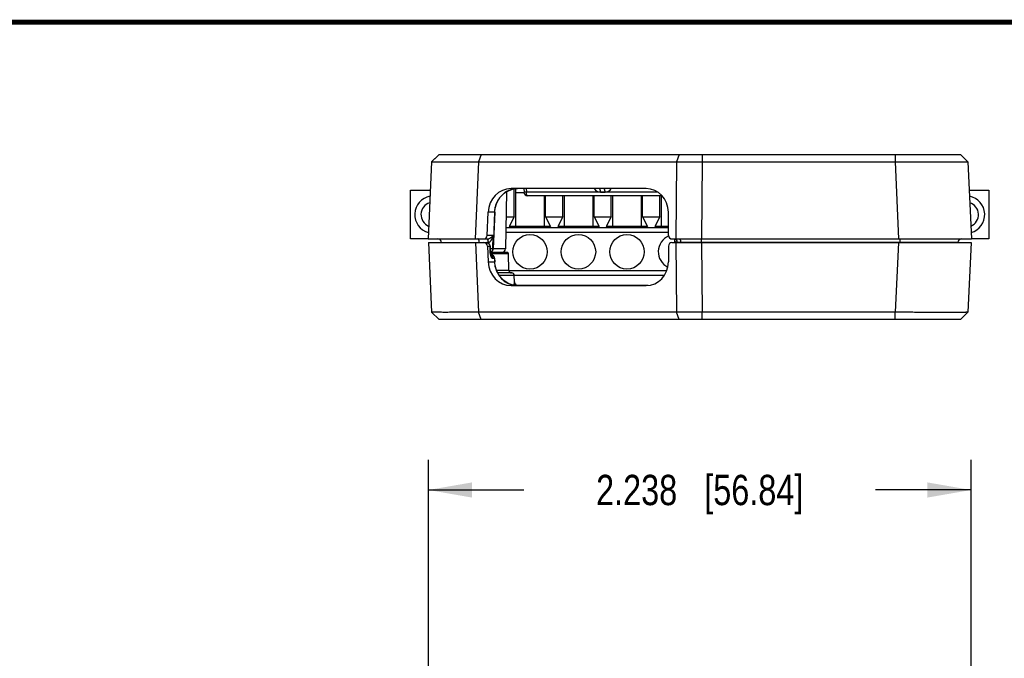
# Model space of a CAD drawing. Header units: inches. Extents: x 0.2 to 16.8, y 0.1 to 10.8.
# Tile 8 of 27: x 3.8 to 7.9, y 8.1 to 10.8. Entities that reach past the tile are written whole.
import ezdxf

# ---------------------------------------------------------------- set-up
doc = ezdxf.new("R2010")
doc.units = ezdxf.units.IN
doc.header["$LTSCALE"] = 0.935
doc.header["$MEASUREMENT"] = 0
doc.layers.get('0').update_dxf_attribs({"linetype": 'CONTINUOUS'})
doc.layers.add('02___PRT_ALL_AXES', color=7, linetype='CONTINUOUS')
doc.layers.add('DIMENSIONS', color=7, linetype='CONTINUOUS')
doc.styles.get("Standard").update_dxf_attribs({"font": 'txt', "width": 0.8})
doc.dimstyles.new('DIMSTYLE_1', dxfattribs={"dimtxt": 0.125, "dimasz": 0.18, "dimexe": 0.125, "dimexo": 0.0625, "dimgap": 0.0625, "dimtad": 0, "dimtih": 1, "dimtoh": 1, "dimdec": 3, "dimzin": 4, "dimdsep": 46, "dimtxsty": 'STANDARD', "dimblk": '_FILLED', "dimblk1": '_FILLED', "dimblk2": '_FILLED', "dimcen": 0.09, "dimadec": 0, "dimazin": 0, "dimtp": 0.001, "dimtm": 0.001, "dimtfac": 1, "dimtdec": 3, "dimtofl": 0, "dimtmove": 0, "dimatfit": 3, "dimldrblk": '_FILLED', "dimfxl": 1, "dimtolj": 1, "dimtzin": 4, "dimarcsym": 0})

# ---------------------------------------------------------------- blocks, each defined once
blk = doc.blocks.new('_FILLED')
at = {"color": 0, "linetype": 'BYBLOCK'}
blk.add_solid([(0, 0), (-1, 0.174), (-1, -0.174)], dxfattribs=at)
blk = doc.blocks.new('*D2')
at = {"layer": 'DIMENSIONS', "color": 2, "linetype": 'CONTINUOUS'}
for p, q in [((5.5094, 6.9203), (5.5094, 8.9547)), ((7.7471, 6.9203), (7.7471, 8.9547)), ((5.5094, 8.8297), (5.9033, 8.8297)), ((7.7471, 8.8297), (7.3533, 8.8297))]:
    blk.add_line(p, q, dxfattribs=at)
at = {"layer": 'DIMENSIONS', "color": 2, "linetype": 'CONTINUOUS', "xscale": 0.18, "yscale": 0.18, "zscale": 0.18, "rotation": 180}
blk.add_blockref('_FILLED', (5.5094, 8.8297), dxfattribs=at)
at = {"layer": 'DIMENSIONS', "color": 2, "linetype": 'CONTINUOUS', "xscale": 0.18, "yscale": 0.18, "zscale": 0.18}
blk.add_blockref('_FILLED', (7.7471, 8.8297), dxfattribs=at)
at = {"layer": 'DIMENSIONS', "color": 2, "linetype": 'CONTINUOUS', "insert": (6.6283, 8.8922), "char_height": 0.125, "width": 1.325, "attachment_point": 2, "line_spacing_factor": 0.9}
blk.add_mtext('2.238{\\Ftxt.shx;\\W1.000000;\\H0.125000; }[56.84]', dxfattribs=at)

msp = doc.modelspace()

# ---------------------------------------------------------------- linework, layer by layer
at = {"color": 7, "linetype": 'CONTINUOUS'}
for p, q in [((5.5533, 10.2125), (5.5219, 10.1825)), ((5.5468, 10.2063), (5.522, 10.1825)), ((5.5533, 10.2125), (7.7033, 10.2125)), ((5.7269, 10.2125), (5.7158, 10.1825)), ((6.5429, 10.2125), (6.5319, 10.1825)), ((6.6377, 10.2125), (6.6377, 10.1825)), ((7.4349, 10.2125), (7.4349, 10.1825)), ((7.7346, 10.1825), (7.7033, 10.2125)), ((5.5219, 10.1825), (5.5081, 9.8645)), ((5.5219, 10.1825), (5.522, 10.1825)), ((5.7158, 10.1825), (5.702, 9.8645)), ((5.7158, 10.1825), (6.5319, 10.1825)), ((6.5319, 10.1825), (6.5293, 9.8645)), ((6.5319, 10.1825), (6.6377, 10.1825)), ((6.6377, 10.1825), (6.6352, 9.8645)), ((6.6377, 10.1825), (7.4349, 10.1825)), ((7.4349, 10.1825), (7.4487, 9.8645)), ((7.7346, 10.1825), (7.7346, 10.1825)), ((7.7346, 10.1825), (7.7485, 9.8645)), ((6.4073, 10.0725), (5.8505, 10.0725)), ((5.8637, 9.9553), (5.8637, 10.0709)), ((5.8692, 10.0725), (5.8692, 9.9159)), ((5.9032, 10.0725), (5.9036, 10.0571)), ((5.9129, 10.0725), (5.9133, 10.0572)), ((5.4353, 9.8648), (5.4353, 10.0655)), ((5.4353, 10.0655), (5.5168, 10.0655)), ((5.8311, 10.059), (5.827, 9.8242)), ((5.8692, 10.0561), (5.9036, 10.0561)), ((5.9133, 10.0572), (5.9036, 10.0571)), ((6.4557, 10.0572), (5.9133, 10.0572)), ((6.4729, 10.0425), (5.9185, 10.0425)), ((5.9873, 10.0425), (5.9873, 9.9159)), ((5.9928, 9.9553), (5.9928, 10.0425)), ((6.0637, 9.9553), (6.0637, 10.0425)), ((6.0692, 10.0425), (6.0692, 9.9159)), ((6.1873, 10.0425), (6.1873, 9.9159)), ((6.1928, 9.9553), (6.1928, 10.0425)), ((6.2192, 10.0577), (6.2379, 10.0577)), ((6.2637, 9.9553), (6.2637, 10.0425)), ((6.2692, 10.0425), (6.2692, 9.9159)), ((6.3873, 10.0425), (6.3873, 9.9159)), ((6.3928, 9.9553), (6.3928, 10.0425)), ((6.4637, 9.9553), (6.4637, 10.0425)), ((6.4692, 10.0425), (6.4692, 9.9159)), ((7.7397, 10.0655), (7.8212, 10.0655)), ((7.8212, 10.0655), (7.8212, 9.8648)), ((5.7516, 9.8791), (5.7554, 9.9751)), ((5.7819, 9.9751), (5.7554, 9.9751)), ((5.7819, 9.9751), (5.7759, 9.8241)), ((5.7829, 9.9749), (5.7768, 9.8239)), ((5.7829, 9.9749), (5.7819, 9.9751)), ((5.8293, 9.9553), (5.8637, 9.9553)), ((5.8637, 9.9553), (5.843, 9.9159)), ((5.9928, 9.9553), (6.0135, 9.9159)), ((5.9928, 9.9553), (6.0637, 9.9553)), ((6.0637, 9.9553), (6.043, 9.9159)), ((6.1928, 9.9553), (6.2135, 9.9159)), ((6.1928, 9.9553), (6.2637, 9.9553)), ((6.2637, 9.9553), (6.243, 9.9159)), ((6.3928, 9.9553), (6.4135, 9.9159)), ((6.3928, 9.9553), (6.4637, 9.9553)), ((6.4637, 9.9553), (6.443, 9.9159)), ((6.5002, 9.8791), (6.4993, 9.9751)), ((5.8285, 9.9117), (6.4999, 9.9117)), ((6.0135, 9.9159), (5.843, 9.9159)), ((6.2135, 9.9159), (6.043, 9.9159)), ((6.4135, 9.9159), (6.243, 9.9159)), ((6.4999, 9.9159), (6.443, 9.9159)), ((5.7759, 9.8791), (5.7516, 9.8791)), ((5.7754, 9.8241), (5.7759, 9.8791)), ((5.8282, 9.8927), (6.5001, 9.8927)), ((5.5081, 9.8648), (5.4353, 9.8648)), ((5.5081, 9.8645), (5.7518, 9.8645)), ((5.5094, 9.8495), (5.5094, 9.8505)), ((5.5094, 9.8505), (5.5639, 9.8505)), ((5.5094, 9.8495), (5.5219, 9.5624)), ((5.5094, 9.8495), (5.7486, 9.8495)), ((5.5639, 9.8501), (5.5639, 9.8495)), ((5.7031, 9.8502), (5.719, 9.8501)), ((5.7033, 9.8495), (5.7158, 9.5624)), ((5.719, 9.8501), (5.719, 9.8493)), ((5.719, 9.8501), (5.7564, 9.8501)), ((5.7518, 9.8645), (5.7541, 9.8646)), ((5.7528, 9.8349), (5.7554, 9.7698)), ((5.7528, 9.8349), (5.7626, 9.8349)), ((5.7563, 9.847), (5.7564, 9.8501)), ((5.7564, 9.8501), (5.7567, 9.8501)), ((5.7626, 9.8349), (5.7632, 9.8143)), ((5.7635, 9.8349), (5.7626, 9.8349)), ((5.7635, 9.8349), (5.7642, 9.8144)), ((6.4999, 9.8349), (6.4993, 9.7698)), ((6.5137, 9.8495), (7.7471, 9.8495)), ((6.514, 9.8645), (7.7485, 9.8645)), ((6.5242, 9.8643), (6.5248, 9.8495)), ((6.5296, 9.8495), (6.5319, 9.5624)), ((6.5344, 9.8501), (6.5341, 9.8501)), ((6.5344, 9.8501), (6.5344, 9.8495)), ((6.5497, 9.8501), (6.5344, 9.8501)), ((6.5497, 9.8501), (6.5498, 9.8495)), ((6.6344, 9.8501), (6.5497, 9.8501)), ((6.6344, 9.8645), (6.6344, 9.8501)), ((6.6344, 9.8501), (6.6344, 9.8495)), ((7.4529, 9.8501), (6.6344, 9.8501)), ((6.6354, 9.8495), (6.6377, 9.5624)), ((7.4474, 9.8495), (7.4349, 9.5624)), ((7.4529, 9.8501), (7.4528, 9.8495)), ((7.4529, 9.8645), (7.4529, 9.8501)), ((7.6593, 9.8504), (7.4529, 9.8501)), ((7.6926, 9.8501), (7.6593, 9.8504)), ((7.6926, 9.8505), (7.7471, 9.8505)), ((7.6926, 9.8501), (7.6926, 9.8495)), ((7.7471, 9.8495), (7.7346, 9.5624)), ((7.7471, 9.8495), (7.7471, 9.8505)), ((7.8212, 9.8648), (7.7485, 9.8648)), ((5.7642, 9.8144), (5.7632, 9.8143)), ((5.7647, 9.8081), (5.7642, 9.8144)), ((5.7646, 9.8095), (5.8353, 9.8095)), ((5.7653, 9.8046), (5.8403, 9.8046)), ((5.7665, 9.7995), (5.7673, 9.7995)), ((5.7759, 9.8241), (5.7754, 9.8241)), ((5.7768, 9.8239), (5.7759, 9.8241)), ((5.827, 9.8242), (5.7768, 9.8242)), ((5.8415, 9.7343), (5.8403, 9.8046)), ((5.7554, 9.7698), (5.7819, 9.7698)), ((5.7745, 9.7849), (5.7813, 9.7849)), ((5.7823, 9.7851), (5.7813, 9.7849)), ((5.7813, 9.7849), (5.7819, 9.7698)), ((5.7829, 9.7701), (5.7819, 9.7698)), ((5.7823, 9.7851), (5.7829, 9.7701)), ((5.8415, 9.7343), (5.7902, 9.7343)), ((5.8537, 9.7245), (5.7945, 9.7245)), ((5.8636, 9.7146), (5.8007, 9.7146)), ((5.8415, 9.7344), (6.4923, 9.7344)), ((5.8636, 9.7154), (6.4828, 9.7154)), ((5.8641, 9.6872), (5.8636, 9.7146)), ((5.8505, 9.6725), (5.8505, 9.6735)), ((5.8505, 9.6735), (6.4157, 9.6735)), ((5.8505, 9.6725), (6.4073, 9.6725)), ((5.8673, 9.6735), (5.8593, 9.6743)), ((5.8641, 9.6872), (5.864, 9.6872)), ((6.4073, 9.6725), (6.4073, 9.6735)), ((5.522, 9.5624), (5.5219, 9.5624)), ((5.5533, 9.5325), (5.5219, 9.5624)), ((5.7269, 9.5325), (5.7158, 9.5624)), ((6.5319, 9.5624), (5.7158, 9.5624)), ((6.5429, 9.5325), (6.5319, 9.5624)), ((6.6377, 9.5624), (6.5319, 9.5624)), ((7.4349, 9.5624), (6.6377, 9.5624)), ((6.6377, 9.5325), (6.6377, 9.5624)), ((7.4349, 9.5325), (7.4349, 9.5624)), ((7.7033, 9.5325), (7.7346, 9.5624)), ((7.7103, 9.5392), (7.7345, 9.5624)), ((7.7346, 9.5624), (7.7346, 9.5624)), ((7.7033, 9.5325), (5.5533, 9.5325))]:
    msp.add_line(p, q, dxfattribs=at)
at = {"color": 7, "linetype": 'CONTINUOUS', "const_width": 0.02}
msp.add_lwpolyline([(16.75, 10.7586), (0.25, 10.7586)], dxfattribs=at)
at = {"color": 7, "linetype": 'CONTINUOUS'}
for points in [[(5.839, 10.0636), (5.8596, 10.0707), (5.8763, 10.0725)], [(5.7829, 9.9749), (5.7853, 9.9938), (5.7927, 10.0158), (5.8046, 10.0354), (5.8203, 10.0517), (5.839, 10.0636)], [(5.7666, 9.7993), (5.7655, 9.8031), (5.7647, 9.8081)], [(5.7677, 9.7966), (5.7678, 9.7965), (5.7675, 9.797), (5.7666, 9.7993)], [(5.8043, 9.7098), (5.7926, 9.7295), (5.7852, 9.7514), (5.7829, 9.7701)], [(5.8593, 9.6743), (5.8386, 9.6815), (5.82, 9.6935), (5.8043, 9.7098)]]:
    msp.add_lwpolyline(points, dxfattribs=at)
for centre, radius, start, end in [((5.8772, 9.9838), 0.0887, 90.6185, 103.4214), ((6.2192, 10.0877), 0.03, 210.914, 269.9984), ((6.2379, 10.0877), 0.03, 270.0011, 329.083), ((5.8774, 9.983), 0.0895, 103.4088, 106.5905), ((5.9185, 10.0575), 0.015, 181.2886, 270), ((5.5489, 9.8495), 0.015, 2.5, 90.0004), ((5.7486, 9.8345), 0.015, 1.7449, 90.0036), ((7.7076, 9.8495), 0.015, 89.9999, 177.5), ((5.7618, 9.8246), 0.0151, 280.3875, 291.9502), ((5.7618, 9.8229), 0.0134, 281.8519, 293.5387), ((5.7614, 9.8229), 0.0134, 283.8336, 293.5393), ((5.8232, 9.8131), 0.0597, 192.5256, 193.1647), ((5.7673, 9.7847), 0.0148, 86.4562, 89.9935), ((5.7673, 9.7865), 0.013, 85.8786, 89.9924), ((5.7619, 9.8245), 0.015, 292.0235, 335.6875), ((5.7673, 9.7845), 0.015, 8.1019, 86.5258), ((5.7618, 9.8245), 0.0151, 335.7495, 352.3128), ((5.762, 9.8245), 0.0148, 352.2776, 357.7078), ((5.7674, 9.7845), 0.0149, 2.253, 8.1033), ((5.812, 9.8245), 0.015, 270, 359), ((5.8353, 9.8045), 0.005, 1, 90), ((5.8515, 9.7345), 0.01, 181, 270), ((5.8537, 9.7145), 0.01, 1, 90), ((5.8776, 9.7626), 0.0901, 253.1964, 253.4142), ((5.8775, 9.7621), 0.0897, 253.4127, 256.588), ((5.8773, 9.7615), 0.089, 256.5925, 264.1039), ((5.879, 9.6875), 0.015, 180.9906, 247.7166), ((5.8791, 9.6875), 0.015, 181, 247.75)]:
    msp.add_arc(centre, radius, start, end, dxfattribs=at)
for centre, major_axis, start_param, end_param in [((5.8489, 9.9725), (0.0121, 0.0994), 0.113491, 1.658108), ((6.4058, 9.9725), (0.0121, 0.0994), -1.431125, 0.113491), ((5.7376, 9.8795), (0.0018, 0.0149), -3.028101, -1.483485), ((6.5142, 9.8795), (0.0018, 0.0149), -4.572718, -3.028101), ((5.7388, 9.8345), (-0.0018, 0.0149), -1.658108, -0.113491), ((6.514, 9.8345), (-0.0018, 0.0149), -0.113491, 1.431125), ((5.8489, 9.7725), (-0.0121, 0.0994), 1.483485, 3.028101), ((6.4058, 9.7725), (-0.0121, 0.0994), -3.255084, -1.710468)]:
    msp.add_ellipse(centre, major_axis=major_axis, ratio=0.933845, start_param=start_param, end_param=end_param, dxfattribs=at)
for points, knots in [([(5.5219, 10.1825), (5.5219, 10.1825), (5.522, 10.1825), (5.522, 10.1825), (5.522, 10.1825), (5.5221, 10.1825), (5.5222, 10.1825), (5.5223, 10.1825), (5.5225, 10.1826), (5.5227, 10.1826), (5.523, 10.1826), (5.5234, 10.1826), (5.524, 10.1826), (5.5247, 10.1826), (5.5255, 10.1826), (5.5264, 10.1826), (5.5274, 10.1827), (5.5286, 10.1827), (5.5303, 10.1827), (5.5327, 10.1827), (5.5359, 10.1827), (5.5394, 10.1827), (5.5434, 10.1827), (5.5478, 10.1828), (5.5526, 10.1828), (5.5578, 10.1828), (5.5655, 10.1828), (5.576, 10.1828), (5.5896, 10.1828), (5.6045, 10.1828), (5.6207, 10.1827), (5.638, 10.1827), (5.6563, 10.1827), (5.6755, 10.1826), (5.6954, 10.1826), (5.709, 10.1825), (5.7158, 10.1825)], [0, 0, 0, 0, 0.000047, 0.000125, 0.000382, 0.000774, 0.001303, 0.001968, 0.002769, 0.003706, 0.00478, 0.007335, 0.010434, 0.014074, 0.018256, 0.022977, 0.028237, 0.034034, 0.040367, 0.054639, 0.071041, 0.089565, 0.110193, 0.132892, 0.157626, 0.18436, 0.213058, 0.276164, 0.346548, 0.423788, 0.507372, 0.596755, 0.691344, 0.790506, 0.893603, 1, 1, 1, 1]), ([(7.4349, 10.1825), (7.4445, 10.1825), (7.4638, 10.1826), (7.4925, 10.1827), (7.5208, 10.1828), (7.5484, 10.1829), (7.5749, 10.183), (7.6001, 10.183), (7.6238, 10.1831), (7.6455, 10.1831), (7.6625, 10.1831), (7.6749, 10.183), (7.6834, 10.183), (7.6913, 10.183), (7.6986, 10.183), (7.7053, 10.183), (7.7112, 10.1829), (7.7166, 10.1829), (7.7206, 10.1828), (7.7234, 10.1828), (7.7253, 10.1828), (7.727, 10.1828), (7.7286, 10.1827), (7.7299, 10.1827), (7.7311, 10.1827), (7.7321, 10.1827), (7.7328, 10.1826), (7.7333, 10.1826), (7.7337, 10.1826), (7.7339, 10.1826), (7.7341, 10.1826), (7.7343, 10.1826), (7.7344, 10.1825), (7.7345, 10.1825), (7.7345, 10.1825), (7.7346, 10.1825), (7.7346, 10.1825), (7.7346, 10.1825)], [0, 0, 0, 0, 0.096555, 0.192761, 0.287576, 0.379956, 0.468862, 0.553274, 0.632311, 0.705194, 0.771281, 0.801591, 0.829979, 0.856372, 0.880697, 0.90289, 0.922896, 0.940659, 0.956131, 0.962999, 0.969288, 0.974996, 0.980121, 0.984662, 0.988618, 0.991987, 0.994768, 0.995937, 0.996959, 0.997834, 0.998561, 0.99914, 0.999572, 0.999733, 0.999857, 0.999946, 1, 1, 1, 1]), ([(6.2192, 10.0577), (6.2192, 10.0587), (6.2191, 10.0606), (6.2188, 10.0633), (6.2183, 10.0659), (6.2177, 10.0678), (6.2172, 10.0691), (6.2168, 10.07), (6.2164, 10.0707), (6.2159, 10.0713), (6.2154, 10.0718), (6.2149, 10.0722), (6.2144, 10.0724), (6.214, 10.0725), (6.2139, 10.0725)], [0, 0, 0, 0, 0.173888, 0.342254, 0.498737, 0.638788, 0.701526, 0.758987, 0.811017, 0.857594, 0.898945, 0.9357, 0.968888, 1, 1, 1, 1]), ([(6.2379, 10.0577), (6.2379, 10.0587), (6.2379, 10.0606), (6.2376, 10.0633), (6.2371, 10.0659), (6.2365, 10.0678), (6.236, 10.0691), (6.2356, 10.07), (6.2351, 10.0707), (6.2347, 10.0713), (6.2342, 10.0718), (6.2337, 10.0722), (6.2332, 10.0724), (6.2328, 10.0725), (6.2326, 10.0725)], [0, 0, 0, 0, 0.173888, 0.342254, 0.498737, 0.638788, 0.701526, 0.758987, 0.811017, 0.857594, 0.898945, 0.9357, 0.968888, 1, 1, 1, 1]), ([(5.8519, 10.0688), (5.8495, 10.068), (5.8447, 10.0664), (5.8378, 10.0634), (5.8311, 10.0597), (5.8247, 10.0556), (5.8186, 10.0509), (5.8128, 10.0457), (5.8075, 10.04), (5.8026, 10.034), (5.7981, 10.0275), (5.7942, 10.0207), (5.7907, 10.0136), (5.7878, 10.0062), (5.7855, 9.9986), (5.7831, 9.9883), (5.7821, 9.9804), (5.7819, 9.9751)], [0, 0, 0, 0, 0.060421, 0.121111, 0.182113, 0.243442, 0.305103, 0.367093, 0.429407, 0.49203, 0.554939, 0.618099, 0.681469, 0.745017, 0.808715, 0.872526, 1, 1, 1, 1]), ([(5.9185, 10.0425), (5.9184, 10.0425), (5.918, 10.0425), (5.9175, 10.0427), (5.917, 10.0431), (5.9165, 10.0436), (5.916, 10.0442), (5.9156, 10.045), (5.9152, 10.0458), (5.9147, 10.0472), (5.9141, 10.0491), (5.9136, 10.0516), (5.9133, 10.0544), (5.9133, 10.0562), (5.9133, 10.0572)], [0, 0, 0, 0, 0.031113, 0.064302, 0.10106, 0.142414, 0.188995, 0.24103, 0.298499, 0.361245, 0.501319, 0.657799, 0.82613, 1, 1, 1, 1]), ([(5.7541, 9.8646), (5.7548, 9.8648), (5.7563, 9.8651), (5.7589, 9.8659), (5.762, 9.8672), (5.7652, 9.869), (5.7679, 9.8709), (5.7704, 9.8729), (5.7731, 9.8755), (5.7749, 9.8776), (5.7759, 9.8791)], [0, 0, 0, 0, 0.083068, 0.16339, 0.312812, 0.448887, 0.574294, 0.691014, 0.800353, 1, 1, 1, 1]), ([(5.7567, 9.8501), (5.7575, 9.8502), (5.759, 9.8505), (5.7612, 9.8515), (5.7631, 9.8529), (5.7648, 9.8545), (5.7664, 9.8563), (5.7677, 9.8582), (5.769, 9.8601), (5.7705, 9.8628), (5.7721, 9.8662), (5.7737, 9.8705), (5.775, 9.8747), (5.7757, 9.8776), (5.7759, 9.8791)], [0, 0, 0, 0, 0.062625, 0.127052, 0.191939, 0.256653, 0.320939, 0.38474, 0.448071, 0.51094, 0.63539, 0.758309, 0.879826, 1, 1, 1, 1]), ([(5.5639, 9.8501), (5.5639, 9.8501), (5.5639, 9.8501), (5.5639, 9.8501), (5.5639, 9.8501), (5.5639, 9.8501), (5.564, 9.8501), (5.564, 9.8501), (5.5641, 9.8501), (5.5642, 9.8501), (5.5644, 9.8501), (5.5646, 9.8502), (5.5649, 9.8502), (5.5653, 9.8502), (5.5658, 9.8502), (5.5663, 9.8502), (5.567, 9.8502), (5.5677, 9.8502), (5.5685, 9.8502), (5.5697, 9.8502), (5.5714, 9.8502), (5.5736, 9.8502), (5.5761, 9.8502), (5.579, 9.8502), (5.5821, 9.8502), (5.5855, 9.8503), (5.5891, 9.8503), (5.5946, 9.8503), (5.602, 9.8503), (5.6117, 9.8503), (5.6223, 9.8503), (5.6339, 9.8503), (5.6463, 9.8502), (5.6595, 9.8502), (5.6735, 9.8502), (5.6881, 9.8502), (5.6981, 9.8502), (5.7031, 9.8502)], [0, 0, 0, 0, 0.000022, 0.000074, 0.00016, 0.000279, 0.000619, 0.001094, 0.001705, 0.002451, 0.003333, 0.004351, 0.006793, 0.009776, 0.013301, 0.017366, 0.021971, 0.027113, 0.032791, 0.039002, 0.053019, 0.069149, 0.087373, 0.107665, 0.129999, 0.154349, 0.180686, 0.208976, 0.271261, 0.340892, 0.417518, 0.500742, 0.590149, 0.685271, 0.785626, 0.890711, 1, 1, 1, 1]), ([(5.719, 9.8501), (5.719, 9.8511), (5.7189, 9.8529), (5.7186, 9.8556), (5.7181, 9.8581), (5.7175, 9.8599), (5.717, 9.8612), (5.7166, 9.8621), (5.7162, 9.8628), (5.7157, 9.8634), (5.7152, 9.8639), (5.7147, 9.8642), (5.7142, 9.8644), (5.7139, 9.8645), (5.7137, 9.8645)], [0, 0, 0, 0, 0.174637, 0.343145, 0.499385, 0.639007, 0.701522, 0.758785, 0.810661, 0.85715, 0.898494, 0.93533, 0.968676, 1, 1, 1, 1]), ([(5.7486, 9.8495), (5.7499, 9.8495), (5.752, 9.8491), (5.7545, 9.8481), (5.7563, 9.8471), (5.7579, 9.8457), (5.7598, 9.8437), (5.7609, 9.8418), (5.7614, 9.8405)], [0, 0, 0, 0, 0.244058, 0.367585, 0.491923, 0.617298, 0.74385, 1, 1, 1, 1]), ([(5.7564, 9.8501), (5.7563, 9.851), (5.7563, 9.8527), (5.756, 9.8552), (5.7556, 9.8576), (5.755, 9.8597), (5.7544, 9.8612), (5.7539, 9.8622), (5.7534, 9.8629), (5.753, 9.8634), (5.7524, 9.864), (5.752, 9.8643), (5.7516, 9.8644)], [0, 0, 0, 0, 0.168649, 0.332197, 0.485362, 0.6243, 0.746008, 0.79982, 0.848776, 0.892906, 0.932454, 1, 1, 1, 1]), ([(5.7567, 9.8501), (5.7567, 9.8511), (5.7566, 9.8529), (5.7563, 9.8556), (5.7559, 9.8581), (5.7553, 9.8599), (5.7549, 9.8612), (5.7545, 9.8621), (5.7541, 9.8628), (5.7536, 9.8634), (5.7532, 9.8639), (5.7527, 9.8642), (5.7523, 9.8644), (5.7519, 9.8645), (5.7518, 9.8645)], [0, 0, 0, 0, 0.176692, 0.347038, 0.504715, 0.6452, 0.707867, 0.765063, 0.816623, 0.862513, 0.902945, 0.938547, 0.970374, 1, 1, 1, 1]), ([(5.7614, 9.8405), (5.762, 9.8392), (5.7624, 9.8373), (5.7626, 9.8353), (5.7626, 9.8349)], [0, 0, 0, 0, 0.749606, 1, 1, 1, 1]), ([(6.5295, 9.8521), (6.5287, 9.8529), (6.5276, 9.8543), (6.5266, 9.8563), (6.5257, 9.8585), (6.5249, 9.8613), (6.5245, 9.8636), (6.5243, 9.8648)], [0, 0, 0, 0, 0.2459, 0.369666, 0.494154, 0.745433, 1, 1, 1, 1]), ([(6.5284, 9.8645), (6.5286, 9.8645), (6.529, 9.8644), (6.5295, 9.8642), (6.5301, 9.8639), (6.5304, 9.8636), (6.5305, 9.8634)], [0, 0, 0, 0, 0.222598, 0.457768, 0.714699, 1, 1, 1, 1]), ([(6.5291, 9.8645), (6.5293, 9.8645), (6.5297, 9.8644), (6.5302, 9.8642), (6.5307, 9.8639), (6.531, 9.8636), (6.5311, 9.8634)], [0, 0, 0, 0, 0.219278, 0.452714, 0.710575, 1, 1, 1, 1]), ([(6.5341, 9.8501), (6.5336, 9.8501), (6.5328, 9.8503), (6.5315, 9.8507), (6.5305, 9.8513), (6.5298, 9.8518), (6.5295, 9.8521)], [0, 0, 0, 0, 0.259899, 0.51185, 0.757642, 1, 1, 1, 1]), ([(6.5305, 9.8634), (6.5308, 9.8631), (6.5313, 9.8624), (6.532, 9.8612), (6.5326, 9.8598), (6.5333, 9.8575), (6.5337, 9.8549), (6.534, 9.8522), (6.5341, 9.8508), (6.5341, 9.8501)], [0, 0, 0, 0, 0.085115, 0.183793, 0.295746, 0.419954, 0.698106, 0.847624, 1, 1, 1, 1]), ([(6.5311, 9.8634), (6.5314, 9.8631), (6.5318, 9.8624), (6.5325, 9.8612), (6.533, 9.8597), (6.5335, 9.8581), (6.5339, 9.8563), (6.5342, 9.8543), (6.5344, 9.8522), (6.5344, 9.8508), (6.5344, 9.8501)], [0, 0, 0, 0, 0.08365, 0.181474, 0.29307, 0.41732, 0.552479, 0.696557, 0.846811, 1, 1, 1, 1]), ([(6.5445, 9.8645), (6.5446, 9.8645), (6.545, 9.8644), (6.5455, 9.8642), (6.546, 9.8639), (6.5465, 9.8634), (6.5469, 9.8628), (6.5474, 9.8621), (6.5478, 9.8612), (6.5483, 9.8599), (6.5488, 9.8581), (6.5493, 9.8556), (6.5496, 9.8529), (6.5497, 9.8511), (6.5498, 9.8501)], [0, 0, 0, 0, 0.031324, 0.06467, 0.101506, 0.14285, 0.189339, 0.241215, 0.298478, 0.360993, 0.500615, 0.656855, 0.825363, 1, 1, 1, 1]), ([(5.7632, 9.8143), (5.7633, 9.8131), (5.7634, 9.8107), (5.7637, 9.8071), (5.7642, 9.8036), (5.7647, 9.8013), (5.7649, 9.8002)], [0, 0, 0, 0, 0.258527, 0.513887, 0.762101, 1, 1, 1, 1]), ([(5.7754, 9.8241), (5.7752, 9.824), (5.7746, 9.824), (5.7735, 9.8239), (5.7723, 9.8238), (5.7703, 9.8238), (5.7675, 9.8237), (5.7652, 9.8237), (5.7639, 9.8237)], [0, 0, 0, 0, 0.070252, 0.159961, 0.267478, 0.391034, 0.677341, 1, 1, 1, 1]), ([(5.7651, 9.7996), (5.7653, 9.7985), (5.7658, 9.7964), (5.7668, 9.7935), (5.7679, 9.791), (5.7691, 9.7889), (5.7702, 9.7874), (5.7711, 9.7864), (5.772, 9.7857), (5.7729, 9.7852), (5.7738, 9.7849), (5.7743, 9.7849), (5.7745, 9.7849)], [0, 0, 0, 0, 0.179333, 0.344742, 0.494285, 0.626741, 0.741633, 0.792767, 0.839979, 0.924204, 0.96275, 1, 1, 1, 1]), ([(5.7667, 9.8106), (5.7676, 9.8109), (5.7692, 9.8119), (5.7713, 9.8137), (5.7731, 9.8159), (5.7739, 9.8176), (5.7743, 9.8185)], [0, 0, 0, 0, 0.245546, 0.493824, 0.745319, 1, 1, 1, 1]), ([(5.7672, 9.8106), (5.7678, 9.8109), (5.769, 9.8115), (5.7707, 9.8127), (5.7722, 9.8142), (5.7735, 9.8159), (5.7745, 9.8178), (5.7753, 9.8198), (5.7757, 9.8219), (5.7759, 9.8234), (5.7759, 9.8241)], [0, 0, 0, 0, 0.121445, 0.243834, 0.367334, 0.492048, 0.617939, 0.744907, 0.872523, 1, 1, 1, 1]), ([(5.7675, 9.7975), (5.768, 9.7971), (5.769, 9.7964), (5.7704, 9.7952), (5.7716, 9.7937), (5.7726, 9.7921), (5.7734, 9.7904), (5.7742, 9.788), (5.7745, 9.7861), (5.7745, 9.7849)], [0, 0, 0, 0, 0.121847, 0.244648, 0.368499, 0.493416, 0.619348, 0.746177, 1, 1, 1, 1]), ([(5.7682, 9.7994), (5.7695, 9.7993), (5.7714, 9.7989), (5.7737, 9.7978), (5.7754, 9.7968), (5.7769, 9.7955), (5.7786, 9.7935), (5.7796, 9.7917), (5.7801, 9.7905)], [0, 0, 0, 0, 0.244364, 0.367891, 0.492251, 0.61762, 0.744115, 1, 1, 1, 1]), ([(5.7743, 9.8185), (5.7748, 9.8198), (5.7753, 9.8217), (5.7754, 9.8236), (5.7754, 9.8241)], [0, 0, 0, 0, 0.749623, 1, 1, 1, 1]), ([(5.7801, 9.7905), (5.7807, 9.7892), (5.7812, 9.7873), (5.7813, 9.7853), (5.7813, 9.7849)], [0, 0, 0, 0, 0.749606, 1, 1, 1, 1]), ([(5.7819, 9.7698), (5.7821, 9.7659), (5.7829, 9.758), (5.7853, 9.7463), (5.7891, 9.735), (5.7924, 9.7278), (5.7943, 9.7243)], [0, 0, 0, 0, 0.250372, 0.500989, 0.750976, 1, 1, 1, 1]), ([(5.7943, 9.7243), (5.7973, 9.7186), (5.8045, 9.7077), (5.8158, 9.6961), (5.826, 9.6884), (5.8341, 9.6834), (5.8426, 9.6793), (5.8485, 9.6772), (5.8515, 9.6763)], [0, 0, 0, 0, 0.254526, 0.506076, 0.630766, 0.754622, 0.877668, 1, 1, 1, 1]), ([(5.864, 9.6872), (5.864, 9.6872), (5.864, 9.6872), (5.8639, 9.6871), (5.8639, 9.6871), (5.8638, 9.6869), (5.8637, 9.6867), (5.8636, 9.6863), (5.8635, 9.6857), (5.8634, 9.6851), (5.8632, 9.6844), (5.8631, 9.6836), (5.8629, 9.6827), (5.8627, 9.6813), (5.8624, 9.6794), (5.8621, 9.6769), (5.8619, 9.6751), (5.8618, 9.6742)], [0, 0, 0, 0, 0.002828, 0.00722, 0.013562, 0.021957, 0.044998, 0.076357, 0.11592, 0.163485, 0.218717, 0.281262, 0.350766, 0.426872, 0.597359, 0.789489, 1, 1, 1, 1]), ([(5.7158, 9.5624), (5.709, 9.5624), (5.6954, 9.5624), (5.6755, 9.5623), (5.6563, 9.5623), (5.638, 9.5622), (5.6207, 9.5622), (5.6045, 9.5622), (5.5896, 9.5621), (5.576, 9.5621), (5.5655, 9.5621), (5.5578, 9.5622), (5.5526, 9.5622), (5.5478, 9.5622), (5.5434, 9.5622), (5.5394, 9.5622), (5.5359, 9.5622), (5.5327, 9.5622), (5.5303, 9.5623), (5.5286, 9.5623), (5.5274, 9.5623), (5.5264, 9.5623), (5.5255, 9.5623), (5.5247, 9.5623), (5.524, 9.5623), (5.5234, 9.5624), (5.523, 9.5624), (5.5227, 9.5624), (5.5225, 9.5624), (5.5223, 9.5624), (5.5222, 9.5624), (5.5221, 9.5624), (5.522, 9.5624), (5.522, 9.5624), (5.522, 9.5624), (5.5219, 9.5624), (5.5219, 9.5624)], [0, 0, 0, 0, 0.106397, 0.209494, 0.308656, 0.403246, 0.492628, 0.576212, 0.653452, 0.723836, 0.786942, 0.815639, 0.842373, 0.867108, 0.889807, 0.910435, 0.928959, 0.945361, 0.959632, 0.965966, 0.971763, 0.977023, 0.981744, 0.985925, 0.989566, 0.992665, 0.99522, 0.996294, 0.997231, 0.998032, 0.998697, 0.999226, 0.999618, 0.999875, 0.999953, 1, 1, 1, 1]), ([(7.7346, 9.5624), (7.7346, 9.5624), (7.7346, 9.5624), (7.7345, 9.5624), (7.7345, 9.5624), (7.7344, 9.5624), (7.7343, 9.5624), (7.7341, 9.5624), (7.7339, 9.5624), (7.7337, 9.5623), (7.7333, 9.5623), (7.7328, 9.5623), (7.7321, 9.5623), (7.7311, 9.5622), (7.7299, 9.5622), (7.7286, 9.5622), (7.727, 9.5622), (7.7253, 9.5621), (7.7234, 9.5621), (7.7206, 9.5621), (7.7166, 9.5621), (7.7112, 9.562), (7.7053, 9.562), (7.6986, 9.562), (7.6913, 9.5619), (7.6834, 9.5619), (7.6749, 9.5619), (7.6625, 9.5619), (7.6455, 9.5619), (7.6238, 9.5619), (7.6001, 9.5619), (7.5749, 9.562), (7.5484, 9.562), (7.5208, 9.5621), (7.4925, 9.5622), (7.4638, 9.5623), (7.4445, 9.5624), (7.4349, 9.5624)], [0, 0, 0, 0, 0.000054, 0.000143, 0.000267, 0.000428, 0.00086, 0.001439, 0.002166, 0.003041, 0.004063, 0.005232, 0.008013, 0.011382, 0.015338, 0.019879, 0.025004, 0.030712, 0.037001, 0.04387, 0.059341, 0.077104, 0.09711, 0.119303, 0.143628, 0.170021, 0.198409, 0.228719, 0.294807, 0.36769, 0.446727, 0.531138, 0.620044, 0.712424, 0.807239, 0.903445, 1, 1, 1, 1])]:
    msp.add_open_spline(points, degree=3, knots=knots, dxfattribs=at)
at = {"layer": '02___PRT_ALL_AXES', "color": 7, "linetype": 'CONTINUOUS'}
for centre in [(5.9283, 9.8116), (6.1283, 9.8116), (6.3283, 9.8116)]:
    msp.add_circle(centre, 0.0709, dxfattribs=at)
for centre, radius, start, end in [((5.5298, 9.9651), 0.0768, 100.6527, 254.3901), ((7.7267, 9.9651), 0.0768, 285.6099, 79.3473), ((5.5298, 9.9651), 0.0512, 107.3725, 247.4771), ((7.7267, 9.9651), 0.0512, 292.517, 72.6402), ((6.5283, 9.8116), 0.0709, 112.9901, 243.5625)]:
    msp.add_arc(centre, radius, start, end, dxfattribs=at)

# ---------------------------------------------------------------- dimensions: what is measured, and where the dimension line sits
at = {"layer": 'DIMENSIONS', "color": 2, "linetype": 'CONTINUOUS'}
dim = msp.add_linear_dim(base=(7.7471, 8.8297), p1=(5.5094, 6.8578), p2=(7.7471, 6.8578), dimstyle='DIMSTYLE_1', dxfattribs=at)
dim.commit()
dim.dimension.update_dxf_attribs({"geometry": '*D2', "text_midpoint": (6.6283, 8.8297), "dimtype": 160})

doc.saveas('drawing.dxf')
